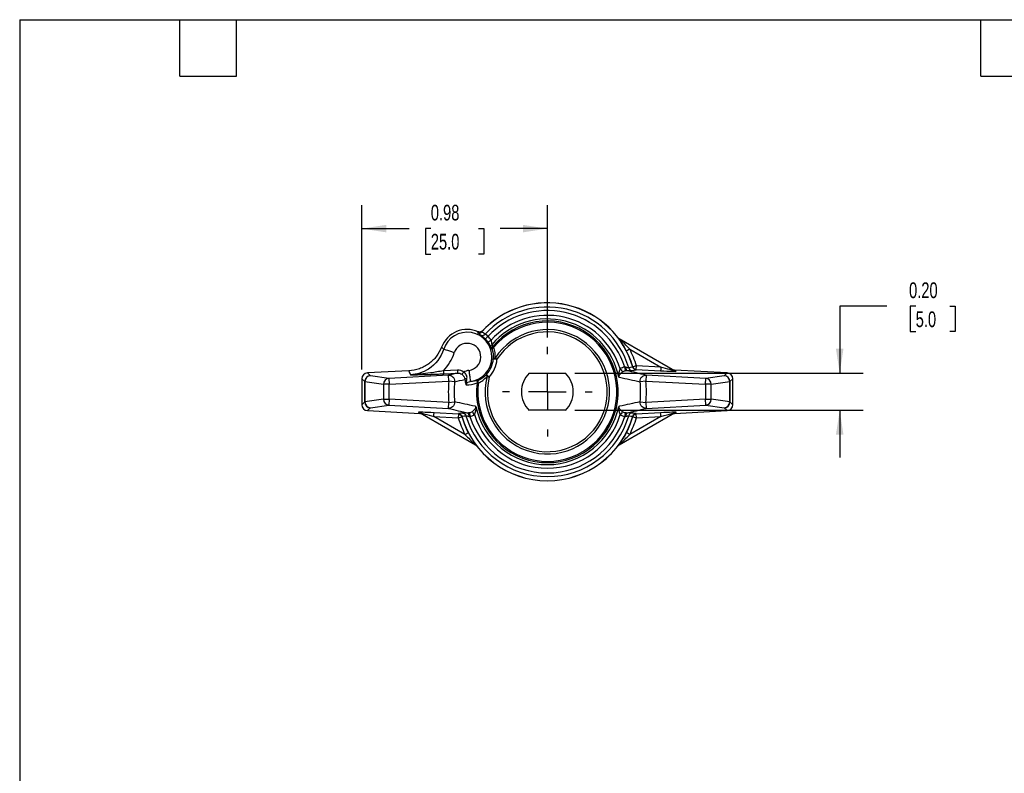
# Model space of a CAD drawing. Header units: inches. Extents: x 0.2 to 10.8, y 0.2 to 8.2.
# Tile 2 of 4: x 0.2 to 5.5, y 4.2 to 8.2. Entities that reach past the tile are written whole.
import ezdxf

# ---------------------------------------------------------------- set-up
doc = ezdxf.new("R2010")
doc.units = ezdxf.units.IN
doc.header["$MEASUREMENT"] = 0
doc.linetypes.add('SLD-Center', pattern=[0.75, 0.6, -0.05, 0.05, -0.05])
doc.linetypes.add('SLD-Solid', pattern=[0])
doc.layers.add('CENTER', color=40, linetype='SLD-Center')
doc.layers.add('DIMENSIONS', color=140, linetype='SLD-Solid', lineweight=25)
doc.layers.add('TEXT', color=140, linetype='SLD-Solid', lineweight=25)
doc.styles.add('SLDTEXTSTYLE0', font='TXT', dxfattribs={"width": 0.7})
doc.dimstyles.new('SLDDIMSTYLE2', dxfattribs={"dimtxt": 0.084961, "dimasz": 0.13, "dimexe": 0, "dimexo": 0.0625, "dimgap": 0.02124, "dimtad": 0, "dimtih": 1, "dimtoh": 1, "dimrnd": 1e-09, "dimdsep": 46, "dimtxsty": 'SLDTEXTSTYLE0', "dimsah": 1, "dimcen": 0.09, "dimadec": 0, "dimazin": 2, "dimtfac": 1, "dimtofl": 0, "dimtmove": 0, "dimatfit": 3, "dimfxl": 0, "dimfrac": 2, "dimtolj": 1, "dimtzin": 12, "dimarcsym": 0})
doc.dimstyles.new('SLDDIMSTYLE3', dxfattribs={"dimtxt": 0.084961, "dimasz": 0.13, "dimexe": 0, "dimexo": 0.0625, "dimgap": 0.02124, "dimtad": 0, "dimtih": 1, "dimtoh": 1, "dimrnd": 1e-09, "dimzin": 0, "dimdsep": 46, "dimtxsty": 'SLDTEXTSTYLE0', "dimsah": 1, "dimcen": 0.09, "dimadec": 0, "dimazin": 0, "dimtfac": 1, "dimtmove": 0, "dimatfit": 0, "dimfxl": 0, "dimfrac": 2, "dimtolj": 1, "dimtzin": 12, "dimarcsym": 0})

# ---------------------------------------------------------------- blocks, each defined once
blk = doc.blocks.new('_D_5')
at = {"layer": 'DIMENSIONS'}
for p, q in [((4.8513, 6.7292), (4.6013, 6.7292)), ((4.6013, 6.7292), (4.6013, 6.3734)), ((5.0045, 6.7292), (4.976, 6.7292)), ((4.976, 6.7292), (4.976, 6.5942)), ((5.1863, 6.7292), (5.2148, 6.7292)), ((5.2148, 6.7292), (5.2148, 6.5942)), ((4.976, 6.5942), (5.0045, 6.5942)), ((5.2148, 6.5942), (5.1863, 6.5942)), ((3.1963, 6.3734), (4.7263, 6.3734)), ((3.1963, 6.1766), (4.7263, 6.1766)), ((4.6013, 6.1766), (4.6013, 5.9266))]:
    blk.add_line(p, q, dxfattribs=at)
for points in [[(4.6013, 6.3734), (4.6213, 6.5034), (4.5813, 6.5034)], [(4.6013, 6.1766), (4.5813, 6.0466), (4.6213, 6.0466)]]:
    blk.add_solid(points, dxfattribs=at)
at = {"layer": 'DIMENSIONS', "char_height": 0.08333, "attachment_point": 1, "style": 'SLDTEXTSTYLE0'}
for s, insert in [('0.20', (4.9692, 6.8557)), ('5.0', (5.0045, 6.7016))]:
    blk.add_mtext(s, dxfattribs=dict(at, insert=insert))
blk = doc.blocks.new('_D_6')
at = {"layer": 'DIMENSIONS'}
for p, q in [((2.0656, 6.3936), (2.0656, 7.2661)), ((3.0499, 6.5628), (3.0499, 7.2661)), ((2.0656, 7.1411), (2.3164, 7.1411)), ((2.4315, 7.1411), (2.403, 7.1411)), ((2.403, 7.1411), (2.403, 7.0061)), ((2.684, 7.1411), (2.7125, 7.1411)), ((2.7125, 7.1411), (2.7125, 7.0061)), ((3.0499, 7.1411), (2.7991, 7.1411)), ((2.403, 7.0061), (2.4315, 7.0061)), ((2.7125, 7.0061), (2.684, 7.0061))]:
    blk.add_line(p, q, dxfattribs=at)
for points in [[(2.0656, 7.1411), (2.1956, 7.1211), (2.1956, 7.1611)], [(3.0499, 7.1411), (2.9199, 7.1611), (2.9199, 7.1211)]]:
    blk.add_solid(points, dxfattribs=at)
at = {"layer": 'DIMENSIONS', "char_height": 0.08333, "attachment_point": 1, "style": 'SLDTEXTSTYLE0'}
for s, insert in [('0.98', (2.4315, 7.2676)), ('25.0', (2.4315, 7.1135))]:
    blk.add_mtext(s, dxfattribs=dict(at, insert=insert))
blk = doc.blocks.new('SW_CENTERMARKSYMBOL_0')
at = {"layer": 'CENTER', "color": 0}
for p, q in [((0, 0.2), (0, 0.2378)), ((0, 0), (0, 0.1)), ((-0.2, 0), (-0.2378, 0)), ((0, 0), (-0.1, 0)), ((0, 0), (0, -0.1)), ((0, 0), (0.1, 0)), ((0.2, 0), (0.2378, 0)), ((0, -0.2), (0, -0.2378))]:
    blk.add_line(p, q, dxfattribs=at)

msp = doc.modelspace()

# ---------------------------------------------------------------- linework, layer by layer
for p, q in [((2.6987, 6.5917), (2.701, 6.5935)), ((2.7034, 6.5962), (2.7052, 6.5981)), ((3.7249, 6.3866), (3.4317, 6.5559)), ((2.7613, 6.5161), (2.7667, 6.5116)), ((3.4869, 6.5013), (3.652, 6.4059)), ((2.7631, 6.4492), (2.7827, 6.4476)), ((2.7827, 6.4476), (2.7726, 6.4541)), ((2.3155, 6.3865), (2.0954, 6.375)), ((2.1107, 6.3604), (2.0954, 6.375)), ((2.5728, 6.3902), (2.4992, 6.3863)), ((2.5, 6.3706), (2.5736, 6.3745)), ((3.5223, 6.4127), (3.5034, 6.4072)), ((3.5213, 6.3931), (3.5223, 6.4127)), ((3.5213, 6.3931), (3.651, 6.3863)), ((3.652, 6.4059), (3.5223, 6.4127)), ((3.7337, 6.384), (3.7239, 6.3897)), ((4.0043, 6.375), (3.7239, 6.3897)), ((4.0043, 6.375), (3.989, 6.3604)), ((2.0656, 6.3436), (2.0809, 6.329)), ((2.0656, 6.3436), (2.0656, 6.2064)), ((2.082, 6.329), (2.0809, 6.329)), ((2.0809, 6.329), (2.0809, 6.2209)), ((2.082, 6.329), (2.1803, 6.3149)), ((2.082, 6.2209), (2.082, 6.329)), ((2.2091, 6.3463), (2.1107, 6.3604)), ((2.5258, 6.3629), (2.2091, 6.3463)), ((2.2091, 6.3463), (2.2108, 6.3149)), ((2.2108, 6.3149), (2.5275, 6.3315)), ((2.3233, 6.3651), (2.3285, 6.3652)), ((2.5275, 6.3315), (2.5258, 6.3629)), ((2.5577, 6.3282), (2.5275, 6.3315)), ((2.7414, 6.3528), (2.7269, 6.3661)), ((2.7298, 6.3558), (2.7414, 6.3528)), ((2.9534, 6.3734), (3.1463, 6.3734)), ((3.5723, 6.3315), (3.5421, 6.3282)), ((3.574, 6.3629), (3.5723, 6.3315)), ((3.5723, 6.3315), (3.889, 6.3149)), ((3.8906, 6.3463), (3.574, 6.3629)), ((3.889, 6.3149), (3.8906, 6.3463)), ((3.989, 6.3604), (3.8906, 6.3463)), ((3.9194, 6.3149), (4.0178, 6.329)), ((4.0178, 6.329), (4.0178, 6.2209)), ((4.0188, 6.329), (4.0178, 6.329)), ((4.0188, 6.329), (4.0341, 6.3436)), ((4.0188, 6.2209), (4.0188, 6.329)), ((4.0341, 6.2064), (4.0341, 6.3436)), ((2.2108, 6.3149), (2.1803, 6.3149)), ((2.1803, 6.3149), (2.1803, 6.235)), ((2.2108, 6.235), (2.2108, 6.3149)), ((2.6837, 6.3209), (2.6767, 6.3218)), ((3.9194, 6.3149), (3.889, 6.3149)), ((3.889, 6.3149), (3.889, 6.235)), ((3.9194, 6.235), (3.9194, 6.3149)), ((2.0809, 6.2209), (2.0656, 6.2064)), ((2.0809, 6.2209), (2.082, 6.2209)), ((2.1803, 6.235), (2.082, 6.2209)), ((2.1803, 6.235), (2.2108, 6.235)), ((2.2108, 6.235), (2.2091, 6.2036)), ((2.5275, 6.2184), (2.2108, 6.235)), ((2.5258, 6.187), (2.5275, 6.2184)), ((2.5275, 6.2184), (2.5577, 6.2217)), ((3.5421, 6.2217), (3.5723, 6.2184)), ((3.889, 6.235), (3.5723, 6.2184)), ((3.5723, 6.2184), (3.574, 6.187)), ((3.8906, 6.2036), (3.889, 6.235)), ((3.889, 6.235), (3.9194, 6.235)), ((4.0178, 6.2209), (3.9194, 6.235)), ((4.0178, 6.2209), (4.0188, 6.2209)), ((4.0341, 6.2064), (4.0188, 6.2209)), ((2.0954, 6.175), (2.1107, 6.1895)), ((2.0954, 6.175), (2.3758, 6.1603)), ((2.1107, 6.1895), (2.2091, 6.2036)), ((2.2091, 6.2036), (2.5258, 6.187)), ((2.3661, 6.1659), (2.3758, 6.1603)), ((3.1463, 6.1766), (2.9534, 6.1766)), ((3.574, 6.187), (3.8906, 6.2036)), ((3.7239, 6.1603), (4.0043, 6.175)), ((3.7239, 6.1603), (3.7337, 6.1659)), ((3.8906, 6.2036), (3.989, 6.1895)), ((3.989, 6.1895), (4.0043, 6.175)), ((2.3749, 6.1633), (2.668, 5.9941)), ((2.4477, 6.144), (2.5774, 6.1372)), ((2.6129, 6.0487), (2.4477, 6.144)), ((2.5785, 6.1569), (2.4487, 6.1637)), ((2.5785, 6.1569), (2.5774, 6.1372)), ((2.5774, 6.1372), (2.5963, 6.1427)), ((3.4317, 5.9941), (3.7249, 6.1633)), ((3.652, 6.144), (3.4869, 6.0487)), ((3.5034, 6.1427), (3.5223, 6.1372)), ((3.651, 6.1637), (3.5213, 6.1569)), ((3.5223, 6.1372), (3.5213, 6.1569)), ((3.5223, 6.1372), (3.652, 6.144))]:
    msp.add_line(p, q)
at = {"flags": 128}
for points in [[(3.5034, 6.4051), (3.4912, 6.4032), (3.4816, 6.4018)], [(3.4988, 6.3875), (3.511, 6.3893), (3.5206, 6.3907)], [(2.6128, 6.3403), (2.612, 6.3402), (2.6114, 6.34)], [(2.6009, 6.1624), (2.5887, 6.1607), (2.5792, 6.1593)], [(2.5964, 6.1449), (2.6086, 6.1467), (2.6182, 6.1481)], [(3.4816, 6.1481), (3.4938, 6.1463), (3.5034, 6.1449)], [(3.5206, 6.1593), (3.5084, 6.161), (3.4988, 6.1624)]]:
    msp.add_lwpolyline(points, dxfattribs=at)
for centre, radius, start, end in [((3.0499, 6.275), 0.4724, 16.0178, 137.6005), ((3.0499, 6.275), 0.4718, 16.0058, 137.5895), ((3.0499, 6.275), 0.45, 16.3725, 137.2271), ((3.0499, 6.275), 0.431, 17.7502, 136.9632), ((3.0499, 6.275), 0.3761, 172.8481, 140.116), ((3.0499, 6.275), 0.3691, 172.8481, 140.116), ((3.0499, 6.275), 0.4057, 17.3913, 137.4008), ((3.0499, 6.275), 0.3866, 11.5835, 139.3517), ((2.6247, 6.46), 0.1457, 66.414, 158.9529), ((2.6247, 6.46), 0.1312, 277.2023, 161.9541), ((3.0499, 6.275), 0.3301, 165.8348, 147.1293), ((3.0499, 6.275), 0.3181, 165.8348, 147.1293), ((2.6247, 6.46), 0.0721, 277.2023, 161.9541), ((2.6247, 6.46), 0.1354, 35.2692, 44.7073), ((2.6247, 6.46), 0.1551, 35.2692, 44.7073), ((3.4416, 6.5729), 0.0197, 217.2576, 240), ((3.0499, 6.275), 0.4921, 16.2553, 27.3787), ((2.6247, 6.46), 0.1388, 317.4443, 355.5197), ((2.6247, 6.46), 0.1585, 317.4443, 355.5197), ((3.0489, 6.2553), 0.4921, 16.0178, 16.2553), ((3.7346, 6.4035), 0.0195, 240.0078, 267.3195), ((2.1125, 6.3289), 0.0316, 93.1721, 179.8279), ((2.1134, 6.3292), 0.0314, 94.7943, 180.2157), ((2.2117, 6.315), 0.0314, 94.7943, 180.2157), ((3.0499, 6.275), 0.5255, 173.8231, 186.1769), ((3.0499, 6.275), 0.4951, 173.8231, 186.1769), ((3.0499, 6.275), 0.1378, 134.4153, 225.5847), ((3.0499, 6.275), 0.1378, 314.4153, 45.5847), ((3.0499, 6.275), 0.4951, 353.8231, 6.1769), ((3.0499, 6.275), 0.5255, 353.8231, 6.1769), ((3.888, 6.315), 0.0314, 359.7843, 85.2057), ((3.9864, 6.3292), 0.0314, 359.7843, 85.2057), ((3.9873, 6.3289), 0.0316, 0.1721, 86.8279), ((2.1125, 6.221), 0.0316, 180.1721, 266.8279), ((2.1134, 6.2208), 0.0314, 179.7843, 265.2057), ((2.2117, 6.2349), 0.0314, 179.7843, 265.2057), ((3.888, 6.2349), 0.0314, 274.7943, 0.2157), ((3.9864, 6.2208), 0.0314, 274.7943, 0.2157), ((3.9873, 6.221), 0.0316, 273.1721, 359.8279), ((2.3652, 6.1465), 0.0195, 60.0078, 87.3195), ((3.0499, 6.275), 0.3866, 191.5835, 348.4165), ((3.7346, 6.1465), 0.0195, 92.6805, 119.9922), ((3.0499, 6.275), 0.4921, 196.2553, 207.3787), ((3.0509, 6.2946), 0.4921, 196.0178, 196.2553), ((3.0499, 6.275), 0.4724, 196.0178, 343.9822), ((3.0499, 6.275), 0.4718, 196.0058, 343.9942), ((3.0499, 6.275), 0.45, 196.3725, 343.6275), ((3.0499, 6.275), 0.431, 197.7502, 342.2498), ((3.0499, 6.275), 0.4057, 197.3913, 342.6087), ((3.0499, 6.275), 0.4921, 332.6213, 343.7447), ((3.0489, 6.2946), 0.4921, 343.7447, 343.9822), ((2.6582, 5.977), 0.0197, 37.2576, 60), ((3.4416, 5.977), 0.0197, 120, 142.7424)]:
    msp.add_arc(centre, radius, start, end)
for centre, major_axis, ratio, start_param, end_param in [((2.0972, 6.3435), (-0.0229, 0.0217), 0.9974, 5.525267, 7.041104), ((2.6193, 6.5622), (-0.0235, 0.448), 0.745659, 1.934477, 1.987087), ((3.6471, 6.3886), (0.0867, -0.0046), 0.023741, 4.759077, 6.329873), ((3.7249, 6.4094), (0.0172, -0.0099), 0.993403, 4.712389, 5.186311), ((4.0026, 6.3435), (0.0229, 0.0217), 0.9974, 5.525267, 7.041104), ((2.0972, 6.2065), (-0.0229, -0.0217), 0.9974, 5.525267, 7.041104), ((2.4527, 6.1614), (0.0867, -0.0046), 0.023741, 1.617484, 3.188281), ((3.6471, 6.1614), (0.0867, 0.0046), 0.023741, 6.236497, 7.807294), ((4.0026, 6.2065), (0.0229, -0.0217), 0.9974, 5.525267, 7.041104), ((2.3749, 6.1406), (-0.0172, 0.0099), 0.993403, 4.712389, 5.186311), ((3.7249, 6.1406), (0.0172, 0.0099), 0.993403, 1.096875, 1.570796)]:
    msp.add_ellipse(centre, major_axis=major_axis, ratio=ratio, start_param=start_param, end_param=end_param)
for points in [[(2.683, 6.5935), (2.6816, 6.5919), (2.6802, 6.5903), (2.6788, 6.5887)], [(2.6788, 6.5887), (2.6788, 6.5886), (2.6791, 6.5883), (2.6797, 6.5879)], [(2.6797, 6.5879), (2.6834, 6.5864), (2.6916, 6.5858), (2.6989, 6.5901), (2.7016, 6.5932)], [(2.6797, 6.5879), (2.6853, 6.5845), (2.6905, 6.5807), (2.6954, 6.5766)], [(2.7016, 6.5932), (2.7011, 6.5933), (2.7009, 6.5935), (2.701, 6.5935)], [(2.7196, 6.5806), (2.7139, 6.5851), (2.7079, 6.5893), (2.7016, 6.5932)], [(2.6954, 6.5766), (2.6991, 6.5744), (2.7082, 6.5727), (2.7165, 6.5773), (2.7196, 6.5806)], [(2.6954, 6.5766), (2.6969, 6.5754), (2.7043, 6.5703), (2.7156, 6.5606), (2.7209, 6.5553)], [(2.7349, 6.5691), (2.732, 6.5723), (2.7252, 6.5776), (2.7205, 6.5799), (2.7196, 6.5806)], [(2.7209, 6.5553), (2.721, 6.5554), (2.7242, 6.5585), (2.7313, 6.5656), (2.7349, 6.5691)], [(2.7352, 6.5382), (2.7397, 6.5319), (2.7475, 6.5185), (2.7515, 6.5095), (2.7525, 6.5076)], [(2.7565, 6.5268), (2.7563, 6.5283), (2.7558, 6.5356), (2.7532, 6.5453), (2.7513, 6.5496)], [(2.5, 6.5007), (2.4962, 6.5044), (2.4924, 6.5083), (2.4887, 6.5123)], [(2.499, 6.3864), (2.5247, 6.4139), (2.5445, 6.4469), (2.5561, 6.4824)], [(2.7525, 6.5076), (2.7514, 6.5108), (2.7509, 6.5178), (2.7542, 6.5242), (2.7565, 6.5268)], [(2.7525, 6.5076), (2.7541, 6.5047), (2.7556, 6.5016), (2.757, 6.4985)], [(2.7613, 6.5161), (2.7598, 6.5199), (2.7582, 6.5234), (2.7565, 6.5268)], [(2.757, 6.4985), (2.7618, 6.4835), (2.7642, 6.4668), (2.7631, 6.4492)], [(2.7726, 6.4541), (2.7743, 6.4748), (2.7719, 6.4942), (2.7667, 6.5116)], [(2.5736, 6.3745), (2.5576, 6.3706), (2.5417, 6.3668), (2.5258, 6.3629)], [(2.6059, 6.3799), (2.5967, 6.3871), (2.5845, 6.3908), (2.5728, 6.3902)], [(2.5728, 6.3902), (2.573, 6.3862), (2.5734, 6.3782), (2.5736, 6.3747), (2.5736, 6.3745)], [(2.5736, 6.3745), (2.5817, 6.3749), (2.5901, 6.3725), (2.5965, 6.3678)], [(2.6059, 6.3799), (2.6037, 6.3771), (2.5994, 6.3715), (2.5969, 6.3684), (2.5965, 6.3678)], [(2.6337, 6.3884), (2.6241, 6.3872), (2.6146, 6.3843), (2.6059, 6.3798)], [(2.6234, 6.347), (2.6243, 6.3531), (2.6218, 6.3652), (2.612, 6.376), (2.6059, 6.3799)], [(3.4603, 6.4064), (3.4519, 6.4049), (3.4438, 6.4014), (3.437, 6.3962)], [(3.437, 6.3962), (3.4397, 6.3927), (3.445, 6.3857), (3.4481, 6.3818), (3.4487, 6.381)], [(3.4487, 6.381), (3.453, 6.3842), (3.4582, 6.3863), (3.4636, 6.3871)], [(3.4603, 6.4064), (3.4611, 6.4017), (3.4627, 6.3923), (3.4635, 6.3876), (3.4636, 6.3871)], [(3.4666, 6.4055), (3.4645, 6.4062), (3.4624, 6.4064), (3.4603, 6.4064)], [(3.4636, 6.3871), (3.4661, 6.3875), (3.4687, 6.3877), (3.471, 6.3876)], [(3.4666, 6.4055), (3.4665, 6.4009), (3.4674, 6.3919), (3.4697, 6.3879), (3.471, 6.3876)], [(3.4816, 6.4018), (3.4807, 6.4018), (3.4768, 6.4025), (3.4702, 6.4044), (3.4666, 6.4055)], [(3.574, 6.3629), (3.5401, 6.3711), (3.5059, 6.3793), (3.471, 6.3876)], [(3.471, 6.3876), (3.4775, 6.3873), (3.4898, 6.387), (3.4971, 6.3873), (3.4988, 6.3875)], [(3.4816, 6.4018), (3.4827, 6.3979), (3.4873, 6.3909), (3.4949, 6.3878), (3.4988, 6.3875)], [(3.504, 6.4053), (3.504, 6.4052), (3.5038, 6.4051), (3.5034, 6.4051)], [(3.5034, 6.4051), (3.5044, 6.4012), (3.509, 6.394), (3.5167, 6.3909), (3.5206, 6.3907)], [(3.504, 6.4053), (3.5051, 6.4014), (3.5098, 6.3944), (3.5178, 6.3914), (3.5219, 6.3911)], [(3.5206, 6.3907), (3.5215, 6.3908), (3.5219, 6.391), (3.5219, 6.3911)], [(3.652, 6.4059), (3.6518, 6.401), (3.6513, 6.391), (3.651, 6.3866), (3.651, 6.3863)], [(2.5577, 6.3282), (2.5755, 6.3322), (2.5934, 6.3361), (2.6114, 6.34)], [(2.5965, 6.3678), (2.6012, 6.3642), (2.6089, 6.3548), (2.6121, 6.3449), (2.6128, 6.3403)], [(2.6234, 6.347), (2.6184, 6.3459), (2.6143, 6.3433), (2.6128, 6.3403)], [(2.6867, 6.337), (2.671, 6.3316), (2.656, 6.3295), (2.6411, 6.3299)], [(2.6837, 6.3209), (2.7, 6.329), (2.7158, 6.3404), (2.7298, 6.3558)], [(2.7269, 6.3661), (2.7148, 6.3533), (2.701, 6.3438), (2.6867, 6.337)], [(3.4286, 6.3526), (3.43, 6.3523), (3.4314, 6.352), (3.4328, 6.3518)], [(3.4328, 6.3518), (3.4698, 6.3441), (3.5061, 6.3362), (3.5421, 6.3282)], [(2.6199, 6.3121), (2.6385, 6.3115), (2.6572, 6.3142), (2.6767, 6.3218)], [(2.667, 6.1982), (2.6299, 6.2058), (2.5936, 6.2137), (2.5577, 6.2217)], [(3.5421, 6.2217), (3.5061, 6.2137), (3.4698, 6.2058), (3.4328, 6.1982)], [(2.5258, 6.187), (2.5597, 6.1788), (2.5939, 6.1706), (2.6288, 6.1624)], [(2.6511, 6.169), (2.6468, 6.1658), (2.6415, 6.1637), (2.6361, 6.1629)], [(2.6511, 6.169), (2.6523, 6.1674), (2.6574, 6.1607), (2.6628, 6.1537)], [(2.6711, 6.1973), (2.6697, 6.1976), (2.6683, 6.1979), (2.667, 6.1982)], [(3.4328, 6.1982), (3.4314, 6.1979), (3.43, 6.1976), (3.4286, 6.1973)], [(3.4487, 6.169), (3.4481, 6.1682), (3.445, 6.1642), (3.4397, 6.1572), (3.437, 6.1537)], [(3.4636, 6.1629), (3.4582, 6.1637), (3.453, 6.1658), (3.4487, 6.169)], [(3.471, 6.1624), (3.5059, 6.1706), (3.5401, 6.1788), (3.574, 6.187)], [(2.4477, 6.144), (2.448, 6.149), (2.4485, 6.1589), (2.4487, 6.1634), (2.4487, 6.1637)], [(2.5792, 6.1593), (2.5783, 6.1592), (2.5778, 6.159), (2.5779, 6.1588)], [(2.5779, 6.1588), (2.5819, 6.1586), (2.5899, 6.1556), (2.5947, 6.1485), (2.5958, 6.1446)], [(2.5785, 6.1569), (2.5825, 6.1566), (2.5904, 6.1537), (2.5952, 6.1466), (2.5963, 6.1427)], [(2.5792, 6.1593), (2.5831, 6.159), (2.5907, 6.1559), (2.5953, 6.1488), (2.5964, 6.1449)], [(2.5958, 6.1446), (2.5957, 6.1448), (2.5959, 6.1449), (2.5964, 6.1449)], [(2.6288, 6.1624), (2.6222, 6.1626), (2.6099, 6.1629), (2.6027, 6.1627), (2.6009, 6.1624)], [(2.6009, 6.1624), (2.6048, 6.1622), (2.6125, 6.1591), (2.6171, 6.152), (2.6182, 6.1481)], [(2.6182, 6.1481), (2.6191, 6.1482), (2.6229, 6.1475), (2.6296, 6.1456), (2.6332, 6.1445)], [(2.6361, 6.1629), (2.6336, 6.1625), (2.6311, 6.1623), (2.6288, 6.1624)], [(2.6288, 6.1624), (2.63, 6.1621), (2.6324, 6.1581), (2.6332, 6.1491), (2.6332, 6.1445)], [(2.6332, 6.1445), (2.6353, 6.1438), (2.6374, 6.1435), (2.6394, 6.1436)], [(2.6361, 6.1629), (2.6362, 6.1623), (2.637, 6.1577), (2.6386, 6.1483), (2.6394, 6.1436)], [(2.6394, 6.1436), (2.6479, 6.145), (2.656, 6.1485), (2.6628, 6.1537)], [(3.437, 6.1537), (3.4438, 6.1485), (3.4519, 6.145), (3.4603, 6.1436)], [(3.4636, 6.1629), (3.4635, 6.1623), (3.4627, 6.1577), (3.4611, 6.1483), (3.4603, 6.1436)], [(3.4603, 6.1436), (3.4624, 6.1435), (3.4645, 6.1438), (3.4666, 6.1445)], [(3.471, 6.1624), (3.4687, 6.1623), (3.4661, 6.1625), (3.4636, 6.1629)], [(3.471, 6.1624), (3.4697, 6.1621), (3.4674, 6.1581), (3.4665, 6.1491), (3.4666, 6.1445)], [(3.4666, 6.1445), (3.4702, 6.1456), (3.4768, 6.1475), (3.4807, 6.1482), (3.4816, 6.1481)], [(3.4988, 6.1624), (3.4971, 6.1627), (3.4898, 6.1629), (3.4775, 6.1626), (3.471, 6.1624)], [(3.4988, 6.1624), (3.4949, 6.1622), (3.4873, 6.1591), (3.4827, 6.152), (3.4816, 6.1481)], [(3.5206, 6.1593), (3.5167, 6.159), (3.509, 6.1559), (3.5044, 6.1488), (3.5034, 6.1449)], [(3.5034, 6.1449), (3.5038, 6.1449), (3.504, 6.1448), (3.504, 6.1446)], [(3.5219, 6.1588), (3.5178, 6.1586), (3.5098, 6.1556), (3.5051, 6.1485), (3.504, 6.1446)], [(3.5219, 6.1588), (3.5219, 6.159), (3.5215, 6.1592), (3.5206, 6.1593)], [(3.4869, 6.0487), (3.4823, 6.051), (3.4732, 6.0558), (3.4694, 6.0577), (3.4694, 6.0577)]]:
    msp.add_open_spline(points, degree=3)
for points, knots in [([(2.6788, 6.5887), (2.6808, 6.5881), (2.6846, 6.5868), (2.6907, 6.5874), (2.6956, 6.589), (2.6979, 6.591), (2.6987, 6.5917)], [0, 0, 0, 0, 0.285918, 0.571485, 0.857168, 1, 1, 1, 1]), ([(2.7052, 6.5981), (2.7045, 6.5974), (2.7038, 6.5967), (2.7029, 6.596), (2.7021, 6.5954), (2.7012, 6.5948), (2.7003, 6.5943), (2.6999, 6.5941), (2.6995, 6.5939), (2.699, 6.5937), (2.6981, 6.5932), (2.6971, 6.5929), (2.6961, 6.5926), (2.6951, 6.5923), (2.6941, 6.5921), (2.6931, 6.592), (2.6926, 6.5919), (2.6921, 6.5919), (2.6916, 6.5919), (2.6906, 6.5919), (2.6895, 6.5919), (2.6885, 6.592), (2.6881, 6.5921), (2.6876, 6.5921), (2.6872, 6.5922), (2.6862, 6.5924), (2.6852, 6.5927), (2.6842, 6.593), (2.6838, 6.5932), (2.6834, 6.5933), (2.683, 6.5935)], [0, 0, 0, 0, 0.0078247, 0.0078247, 0.0078247, 0.01581067, 0.01581067, 0.01581067, 0.01955825, 0.01955825, 0.01955825, 0.02752847, 0.02752847, 0.02752847, 0.0352655, 0.0352655, 0.0352655, 0.03910953, 0.03910953, 0.03910953, 0.04703917, 0.04703917, 0.04703917, 0.05037985, 0.05037985, 0.05037985, 0.05829986, 0.05829986, 0.05829986, 0.06164879, 0.06164879, 0.06164879, 0.06164879]), ([(2.7352, 6.5382), (2.7354, 6.5383), (2.7372, 6.5396), (2.7431, 6.5437), (2.7472, 6.5466), (2.7513, 6.5496)], [0, 0, 0, 0, 0.5, 0.5, 1, 1, 1, 1]), ([(3.4869, 6.5013), (3.4784, 6.5106), (3.4636, 6.526), (3.4457, 6.5431), (3.4351, 6.5529), (3.4317, 6.5559), (3.4317, 6.5559)], [0, 0, 0, 0, 0.1084304, 0.1807174, 0.2168609, 0.2530044, 0.2530044, 0.2530044, 0.2530044]), ([(2.4887, 6.5123), (2.4819, 6.4946), (2.4727, 6.4782), (2.4555, 6.4557), (2.4491, 6.4486), (2.4357, 6.4354), (2.4285, 6.4294), (2.4133, 6.4184), (2.4051, 6.4134), (2.3884, 6.4046), (2.3798, 6.4008), (2.3533, 6.3914), (2.3345, 6.3875), (2.3155, 6.3865)], [0, 0, 0, 0, 0.25, 0.25, 0.375, 0.375, 0.5, 0.5, 0.625, 0.625, 0.75, 0.75, 1, 1, 1, 1]), ([(2.5, 6.5007), (2.4861, 6.458), (2.4348, 6.3915), (2.3569, 6.3668), (2.3233, 6.3651)], [0, 0, 0, 0, 0.4439372, 0.7768901, 0.7768901, 0.7768901, 0.7768901]), ([(2.5561, 6.4824), (2.5397, 6.4877), (2.5112, 6.497), (2.5004, 6.5005), (2.5, 6.5007)], [0, 0, 0, 0, 0.571429, 1, 1, 1, 1]), ([(2.7613, 6.5161), (2.7607, 6.5155), (2.7595, 6.514), (2.7579, 6.5112), (2.7569, 6.5084), (2.7564, 6.5056), (2.7563, 6.5032), (2.7565, 6.5006), (2.7568, 6.4991), (2.757, 6.4985)], [0, 0, 0, 0, 0.136452, 0.303088, 0.499878, 0.591684, 0.749926, 0.891112, 1, 1, 1, 1]), ([(2.757, 6.4985), (2.7569, 6.499), (2.7567, 6.5), (2.757, 6.5017), (2.7577, 6.5035), (2.7593, 6.506), (2.7621, 6.5089), (2.7652, 6.5108), (2.7667, 6.5116)], [0, 0, 0, 0, 0.115518, 0.250357, 0.375459, 0.50072, 0.773146, 1, 1, 1, 1]), ([(3.4869, 6.5013), (3.4823, 6.4989), (3.4778, 6.4966), (3.4713, 6.4932), (3.4694, 6.4922), (3.4694, 6.4922)], [0, 0, 0, 0, 0.5, 0.5, 1, 1, 1, 1]), ([(2.7631, 6.4492), (2.7632, 6.4501), (2.765, 6.4522), (2.7695, 6.4537), (2.7726, 6.4541)], [0, 0, 0, 0, 0.428571, 1, 1, 1, 1]), ([(2.4992, 6.3863), (2.4877, 6.3844), (2.4642, 6.3804), (2.4059, 6.3712), (2.3588, 6.366), (2.3235, 6.3651), (2.3234, 6.3651), (2.3233, 6.3651)], [-0.4889888, -0.4889888, -0.4889888, -0.4889888, -0.3913688, -0.2937489, -0.0008891, -0.0008891, 0, 0, 0, 0]), ([(2.4992, 6.3863), (2.4994, 6.3823), (2.4996, 6.3784), (2.4999, 6.3726), (2.5, 6.3708), (2.5, 6.3706)], [0, 0, 0, 0, 0.5, 0.5, 1, 1, 1, 1]), ([(2.6337, 6.3884), (2.6347, 6.3809), (2.6356, 6.3735), (2.6374, 6.3595), (2.6382, 6.3531), (2.6396, 6.3424), (2.6401, 6.338), (2.6409, 6.3319), (2.6411, 6.3302), (2.6411, 6.3299)], [0, 0, 0, 0, 0.25, 0.25, 0.5, 0.5, 0.75, 0.75, 1, 1, 1, 1]), ([(3.437, 6.3962), (3.4296, 6.3862), (3.4274, 6.3684), (3.4286, 6.3527), (3.4286, 6.3527), (3.4286, 6.3526)], [-0.0006139, -0.0006139, -0.0006139, -0.0006139, 0.162558, 0.162558, 0.163172, 0.163172, 0.163172, 0.163172]), ([(3.4286, 6.3526), (3.4287, 6.3527), (3.4287, 6.3527), (3.4306, 6.3618), (3.4378, 6.3731), (3.4487, 6.381)], [-0.0006139, -0.0006139, -0.0006139, -0.0006139, 0, 0, 0.163172, 0.163172, 0.163172, 0.163172]), ([(3.5034, 6.4072), (3.5037, 6.4064), (3.5042, 6.4048), (3.5054, 6.4027), (3.5065, 6.4009), (3.5078, 6.3995), (3.509, 6.3983), (3.5106, 6.3969), (3.5127, 6.3955), (3.5155, 6.3942), (3.5178, 6.3936), (3.5198, 6.3932), (3.5208, 6.3931), (3.5213, 6.3931)], [0, 0, 0, 0, 0.10776, 0.205761, 0.293997, 0.372465, 0.441161, 0.500086, 0.643529, 0.749988, 0.874948, 0.937474, 1, 1, 1, 1]), ([(3.7249, 6.3866), (3.7255, 6.3863), (3.7214, 6.3871), (3.6974, 6.3933), (3.6693, 6.4011), (3.652, 6.4059)], [-1.512045, -1.512045, -1.512045, -1.512045, -1.063246, -0.614447, 0.058751, 0.058751, 0.058751, 0.058751]), ([(2.3285, 6.3652), (2.3369, 6.3653), (2.3555, 6.3657), (2.3849, 6.3663), (2.4151, 6.3671), (2.4441, 6.3681), (2.4717, 6.3692), (2.4906, 6.3701), (2.5, 6.3706)], [0, 0, 0, 0, 0.159913, 0.353083, 0.545623, 0.696814, 0.848444, 1, 1, 1, 1]), ([(2.5258, 6.3629), (2.5332, 6.3632), (2.5458, 6.3588), (2.5565, 6.3438), (2.5581, 6.3333), (2.5577, 6.3282)], [0, 0, 0, 0, 0.428571, 0.714286, 1, 1, 1, 1]), ([(2.6128, 6.3403), (2.6131, 6.3336), (2.6139, 6.3276), (2.6164, 6.3179), (2.618, 6.3142), (2.6199, 6.3121)], [0, 0, 0, 0, 0.5, 0.5, 1, 1, 1, 1]), ([(2.6199, 6.3121), (2.6199, 6.3121), (2.6199, 6.3122), (2.6196, 6.3159), (2.6201, 6.3211), (2.6208, 6.3276), (2.6215, 6.3328), (2.622, 6.337), (2.6224, 6.3403), (2.6229, 6.3436), (2.6232, 6.3458), (2.6234, 6.347)], [-0.0002762, -0.0002762, -0.0002762, -0.0002762, 0, 0, 0.0246616, 0.0493231, 0.0739847, 0.0863155, 0.0986463, 0.1109771, 0.1233079, 0.1233079, 0.1233079, 0.1233079]), ([(2.6199, 6.3121), (2.6204, 6.3172), (2.626, 6.3258), (2.6365, 6.3294), (2.6411, 6.3299)], [0, 0, 0, 0, 0.156742, 0.2742986, 0.2742986, 0.2742986, 0.2742986]), ([(2.6867, 6.337), (2.686, 6.3366), (2.6844, 6.3357), (2.682, 6.3337), (2.6797, 6.3308), (2.6776, 6.3268), (2.677, 6.3236), (2.6767, 6.3218)], [0, 0, 0, 0, 0.128046, 0.29486, 0.500369, 0.712711, 1, 1, 1, 1]), ([(2.6837, 6.3209), (2.6835, 6.3217), (2.6831, 6.3232), (2.6828, 6.3252), (2.6827, 6.327), (2.6827, 6.3286), (2.6828, 6.3299), (2.6831, 6.3314), (2.6835, 6.3331), (2.6844, 6.3348), (2.6854, 6.3361), (2.6863, 6.3367), (2.6867, 6.337)], [0, 0, 0, 0, 0.106645, 0.204027, 0.292063, 0.370729, 0.440057, 0.500124, 0.634745, 0.750062, 0.884963, 1, 1, 1, 1]), ([(2.7298, 6.3558), (2.7285, 6.3577), (2.7261, 6.3621), (2.7262, 6.3651), (2.7269, 6.3661)], [0, 0, 0, 0, 0.428571, 1, 1, 1, 1]), ([(3.5421, 6.3282), (3.5416, 6.3333), (3.5432, 6.3438), (3.554, 6.3588), (3.5665, 6.3632), (3.574, 6.3629)], [0, 0, 0, 0, 0.285714, 0.571429, 1, 1, 1, 1]), ([(2.5577, 6.2217), (2.5581, 6.2166), (2.5565, 6.2062), (2.5458, 6.1912), (2.5332, 6.1868), (2.5258, 6.187)], [0, 0, 0, 0, 0.285714, 0.571429, 1, 1, 1, 1]), ([(3.574, 6.187), (3.5665, 6.1868), (3.554, 6.1912), (3.5432, 6.2062), (3.5416, 6.2166), (3.5421, 6.2217)], [0, 0, 0, 0, 0.428571, 0.714286, 1, 1, 1, 1]), ([(2.6711, 6.1973), (2.6711, 6.1973), (2.6711, 6.1973), (2.6692, 6.1882), (2.662, 6.1769), (2.6511, 6.169)], [-0.0006139, -0.0006139, -0.0006139, -0.0006139, 0, 0, 0.163172, 0.163172, 0.163172, 0.163172]), ([(2.6628, 6.1537), (2.6702, 6.1638), (2.6723, 6.1815), (2.6711, 6.1972), (2.6711, 6.1973), (2.6711, 6.1973)], [-0.0006139, -0.0006139, -0.0006139, -0.0006139, 0.162558, 0.162558, 0.163172, 0.163172, 0.163172, 0.163172]), ([(3.4286, 6.1973), (3.4286, 6.1973), (3.4286, 6.1972), (3.4274, 6.1815), (3.4296, 6.1638), (3.437, 6.1537)], [0, 0, 0, 0, 0.0006139, 0.0006139, 0.1637859, 0.1637859, 0.1637859, 0.1637859]), ([(3.4487, 6.169), (3.4378, 6.1769), (3.4306, 6.1882), (3.4287, 6.1973), (3.4287, 6.1973), (3.4286, 6.1973)], [0, 0, 0, 0, 0.163172, 0.163172, 0.1637859, 0.1637859, 0.1637859, 0.1637859]), ([(2.3749, 6.1633), (2.3743, 6.1637), (2.3784, 6.1629), (2.4024, 6.1566), (2.4305, 6.1489), (2.4477, 6.144)], [-1.512045, -1.512045, -1.512045, -1.512045, -1.063246, -0.614447, 0.058751, 0.058751, 0.058751, 0.058751]), ([(3.5213, 6.1569), (3.5208, 6.1568), (3.5198, 6.1567), (3.5178, 6.1564), (3.5155, 6.1557), (3.5127, 6.1545), (3.5096, 6.1524), (3.5059, 6.1487), (3.5043, 6.145), (3.5034, 6.1427)], [0, 0, 0, 0, 0.062647, 0.125293, 0.250493, 0.35707, 0.500877, 0.706801, 1, 1, 1, 1]), ([(3.652, 6.144), (3.6518, 6.149), (3.6515, 6.1539), (3.6511, 6.1612), (3.651, 6.1634), (3.651, 6.1637)], [0, 0, 0, 0, 0.5, 0.5, 1, 1, 1, 1]), ([(3.652, 6.144), (3.675, 6.1505), (3.7138, 6.1611), (3.7258, 6.1638), (3.7249, 6.1633)], [-6.341936, -6.341936, -6.341936, -6.341936, -5.444338, -4.77114, -4.77114, -4.77114, -4.77114]), ([(2.6129, 6.0487), (2.6175, 6.051), (2.622, 6.0534), (2.6285, 6.0567), (2.6304, 6.0577), (2.6304, 6.0577)], [0, 0, 0, 0, 0.5, 0.5, 1, 1, 1, 1]), ([(2.6129, 6.0487), (2.6213, 6.0394), (2.6362, 6.0239), (2.654, 6.0068), (2.6647, 5.9971), (2.668, 5.9941), (2.668, 5.9941)], [0, 0, 0, 0, 0.1084304, 0.1807174, 0.2168609, 0.2530044, 0.2530044, 0.2530044, 0.2530044]), ([(3.4317, 5.9941), (3.4317, 5.9941), (3.4351, 5.9971), (3.4457, 6.0068), (3.4636, 6.024), (3.4784, 6.0393), (3.4869, 6.0487)], [0, 0, 0, 0, 0.0361637, 0.0723274, 0.1446548, 0.2531458, 0.2531458, 0.2531458, 0.2531458])]:
    msp.add_open_spline(points, degree=3, knots=knots)
at = {"layer": 'TEXT'}
for p, q in [((0.25, 8.25), (10.75, 8.25)), ((0.25, 8.25), (0.25, 0.25)), ((1.1, 7.95), (1.1, 8.25)), ((1.4, 7.95), (1.4, 8.25)), ((5.35, 7.95), (5.35, 8.25)), ((1.1, 7.95), (1.4, 7.95)), ((5.35, 7.95), (5.65, 7.95))]:
    msp.add_line(p, q, dxfattribs=at)

# ---------------------------------------------------------------- block references
at = {"layer": 'CENTER'}
msp.add_blockref('SW_CENTERMARKSYMBOL_0', (3.0499, 6.275), dxfattribs=at)

# ---------------------------------------------------------------- dimensions: what is measured, and where the dimension line sits
at = {"layer": 'DIMENSIONS'}
dim = msp.add_linear_dim(base=(2.0656, 7.1411), p1=(3.0499, 6.5128), p2=(2.0656, 6.3436), dimstyle='SLDDIMSTYLE2', dxfattribs=at)
dim.commit()
dim.dimension.update_dxf_attribs({"geometry": '_D_6', "text_midpoint": (2.5578, 7.1411), "dimtype": 160})
dim = msp.add_linear_dim(base=(4.6013, 6.1766), p1=(3.1463, 6.3734), p2=(3.1463, 6.1766), angle=90, dimstyle='SLDDIMSTYLE3', dxfattribs=at)
dim.commit()
dim.dimension.update_dxf_attribs({"geometry": '_D_5', "text_midpoint": (4.6013, 6.7292), "dimtype": 160})

doc.saveas('drawing.dxf')
